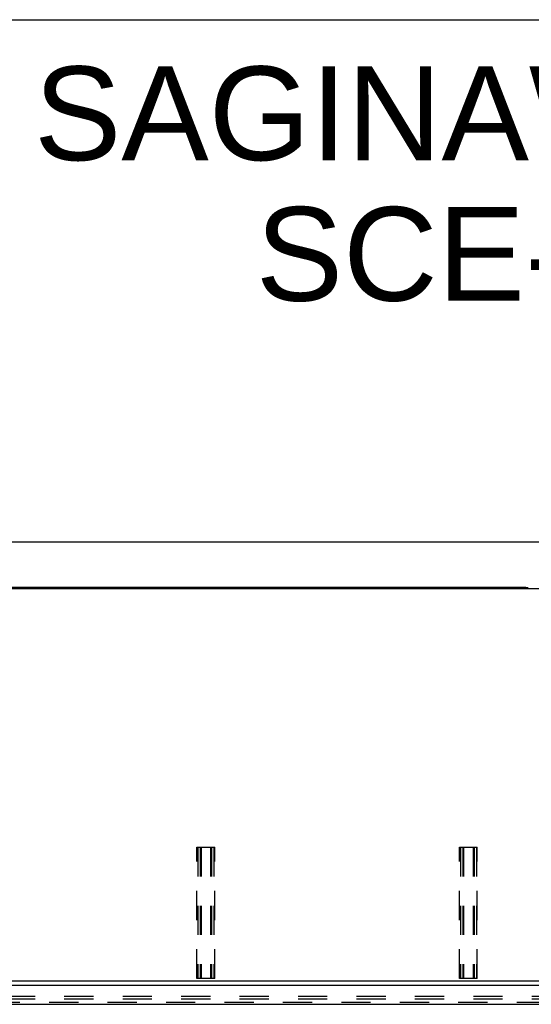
# Model space of a CAD drawing. Header units: inches. Extents: x 0 to 243, y 0 to 157.
# Tile 56 of 68: x 132 to 155, y 112 to 157. Entities that reach past the tile are written whole.
import ezdxf

# ---------------------------------------------------------------- set-up
doc = ezdxf.new("R2010")
doc.units = ezdxf.units.IN
doc.header["$LTSCALE"] = 13.357143
doc.header["$MEASUREMENT"] = 0
doc.linetypes.add('HIDDEN', pattern=[0.2, 0.1, -0.1])
doc.layers.get('0').update_dxf_attribs({"linetype": 'CONTINUOUS'})
for name, color, linetype in [('DEFAULT_2', 8, 'HIDDEN'), ('DIMENSIONS', 7, 'CONTINUOUS'), ('MAIN_DOOR_ASSEMBLY', 7, 'CONTINUOUS')]:
    doc.layers.add(name, color=color, linetype=linetype)
doc.styles.get("Standard").update_dxf_attribs({"font": 'arial.ttf'})
doc.dimstyles.new('DIMSTYLE_1', dxfattribs={"dimtxt": 1.071429, "dimasz": 1.428571, "dimexe": 0.09, "dimexo": 0.07, "dimgap": 0.0375, "dimtad": 0, "dimtih": 1, "dimtoh": 1, "dimzin": 4, "dimdsep": 46, "dimtxsty": 'Standard', "dimblk": '_FILLED', "dimblk1": '_FILLED', "dimblk2": '_FILLED', "dimcen": 0.09, "dimazin": 1, "dimtfac": 1, "dimtdec": 3, "dimtofl": 0, "dimtmove": 0, "dimatfit": 3, "dimldrblk": '_FILLED', "dimfxl": 0, "dimtolj": 1, "dimtzin": 4, "dimarcsym": 0})

# ---------------------------------------------------------------- blocks, each defined once
blk = doc.blocks.new('_FILLED')
at = {"color": 0, "linetype": 'ByBlock'}
blk.add_solid([(0, 0), (-1, 0.2), (-1, -0.2)], dxfattribs=at)
blk = doc.blocks.new('*D1')
at = {"layer": 'DIMENSIONS', "color": 2, "linetype": 'Continuous'}
for p, q in [((49.109, 131.917), (49.109, 134.537)), ((167.109, 131.917), (167.109, 134.537)), ((49.109, 133.251), (105.286, 133.251)), ((167.109, 133.251), (110.933, 133.251))]:
    blk.add_line(p, q, dxfattribs=at)
at = {"layer": 'DIMENSIONS', "color": 2, "linetype": 'Continuous', "xscale": 1.4285714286, "yscale": 1.4285714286, "zscale": 1.4285714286, "rotation": 180}
blk.add_blockref('_FILLED', (49.109, 133.251), dxfattribs=at)
at = {"layer": 'DIMENSIONS', "color": 2, "linetype": 'Continuous', "xscale": 1.4285714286, "yscale": 1.4285714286, "zscale": 1.4285714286}
blk.add_blockref('_FILLED', (167.109, 133.251), dxfattribs=at)
at = {"layer": 'DIMENSIONS', "color": 2, "linetype": 'Continuous', "insert": (108.109, 133.787), "char_height": 1.0714, "width": 4.57647, "attachment_point": 2, "line_spacing_factor": 0.9}
blk.add_mtext('118.00', dxfattribs=at)

msp = doc.modelspace()

# ---------------------------------------------------------------- linework, layer by layer
at = {"color": 7, "linetype": 'Continuous'}
for p, q in [((0, 157.1429), (242.8571, 157.1429)), ((166.922, 131.1042), (49.2345, 131.1042)), ((154.8595, 131.1667), (108.3595, 131.1667)), ((167.047, 113.1667), (49.172, 113.1667))]:
    msp.add_line(p, q, dxfattribs=at)
msp.add_arc((154.8595, 130.9167), 0.25, 48.59596, 90, dxfattribs=at)
at = {"layer": 'DEFAULT_2', "color": 8, "linetype": 'HIDDEN'}
for p, q in [((139.8282, 119.2917), (140.6407, 119.2917)), ((139.8282, 113.2917), (139.8282, 119.2917)), ((139.8682, 119.2917), (139.8682, 113.2917)), ((139.9757, 119.2917), (139.9757, 113.2917)), ((140.0157, 119.2917), (140.0157, 113.2917)), ((140.4532, 119.2917), (140.4532, 113.2917)), ((140.4932, 119.2917), (140.4932, 113.2917)), ((140.6007, 119.2917), (140.6007, 113.2917)), ((140.6407, 113.2917), (140.6407, 119.2917)), ((151.8282, 119.2917), (152.6407, 119.2917)), ((151.8282, 113.2917), (151.8282, 119.2917)), ((151.8682, 119.2917), (151.8682, 113.2917)), ((151.9757, 119.2917), (151.9757, 113.2917)), ((152.0157, 119.2917), (152.0157, 113.2917)), ((152.4532, 119.2917), (152.4532, 113.2917)), ((152.4932, 119.2917), (152.4932, 113.2917)), ((152.6007, 119.2917), (152.6007, 113.2917)), ((152.6407, 113.2917), (152.6407, 119.2917)), ((140.6407, 113.2917), (139.8282, 113.2917)), ((152.6407, 113.2917), (151.8282, 113.2917)), ((128.422, 112.4792), (163.7032, 112.4792)), ((128.422, 112.3542), (163.7032, 112.3542))]:
    msp.add_line(p, q, dxfattribs=at)
at = {"layer": 'MAIN_DOOR_ASSEMBLY', "color": 3, "linetype": 'Continuous'}
for p, q in [((164.402, 112.9627), (127.5045, 112.9627)), ((127.731, 112.1087), (164.1755, 112.1087))]:
    msp.add_line(p, q, dxfattribs=at)
at = {"layer": 'MAIN_DOOR_ASSEMBLY', "color": 8, "linetype": 'HIDDEN'}
msp.add_line((127.731, 112.2127), (164.1755, 112.2127), dxfattribs=at)

# ---------------------------------------------------------------- texts
at = {"layer": 'DIMENSIONS', "color": 2, "linetype": 'Continuous', "insert": (186.5957, 155.0024), "char_height": 4.285714, "width": 108.242167, "attachment_point": 2, "line_spacing_factor": 0.9}
msp.add_mtext('SAGINAW CONTROL & ENGINEERING\\PSCE-90XRR3D18     SHT.1 OF 2', dxfattribs=at)

# ---------------------------------------------------------------- dimensions: what is measured, and where the dimension line sits
at = {"layer": 'DIMENSIONS', "color": 2, "linetype": 'Continuous'}
dim = msp.add_linear_dim(base=(49.1095, 133.2509), p1=(167.1095, 131.8467), p2=(49.1095, 131.8467), angle=180, dimstyle='DIMSTYLE_1', dxfattribs=at)
dim.commit()
dim.dimension.update_dxf_attribs({"geometry": '*D1', "text_midpoint": (108.1541, 133.2449), "dimtype": 160})

doc.saveas('drawing.dxf')
